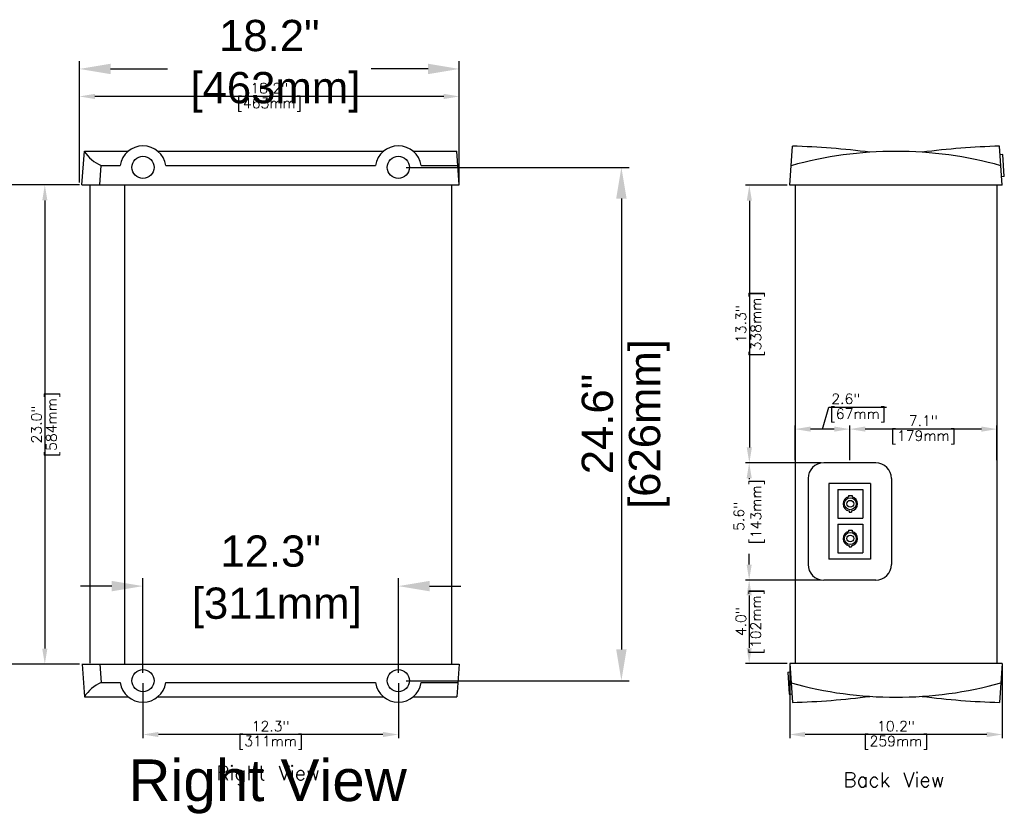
# Model space of a CAD drawing. Extents: x -39 to 65, y -42 to 44.
# Tile 2 of 2: x 18 to 65, y -19 to 19. Entities that reach past the tile are written whole.
import ezdxf
from ezdxf.enums import TextEntityAlignment as Align

# ---------------------------------------------------------------- set-up
doc = ezdxf.new("R2010")
doc.units = 0
doc.header["$LTSCALE"] = 0.125
doc.header["$MEASUREMENT"] = 0
doc.layers.get('DEFPOINTS').update_dxf_attribs({"linetype": 'CONTINUOUS'})
for name, color, linetype, lineweight in [('es-device', 1, 'CONTINUOUS', 25), ('es-device-web', 7, 'CONTINUOUS', 25), ('es-dimension', 7, 'CONTINUOUS', 25), ('es-dimension-web', 7, 'CONTINUOUS', 15), ('es-text', 5, 'CONTINUOUS', 5)]:
    doc.layers.add(name, color=color, linetype=linetype, lineweight=lineweight)
doc.layers.add('es-text-web', color=7, linetype='CONTINUOUS')
doc.styles.get("Standard").update_dxf_attribs({"font": 'txt.shx'})
doc.styles.add('TrueType', font='ARIALUNI.TTF')
doc.dimstyles.get("Standard").update_dxf_attribs({"dimscale": 0, "dimtxt": 0.4925, "dimasz": 0.7425, "dimexe": 0.18, "dimexo": 0.125, "dimgap": 0.1525, "dimtad": 0, "dimdec": 1, "dimzin": 0, "dimdsep": 46, "dimtxsty": 'Standard', "dimcen": 0, "dimclrd": 256, "dimclre": 256, "dimadec": 0, "dimazin": 0, "dimtfac": 1, "dimtdec": 1, "dimtofl": 0, "dimtmove": 1, "dimatfit": 3, "dimfxl": 0, "dimtolj": 1, "dimtzin": 0, "dimlwd": -1, "dimlwe": -1, "dimarcsym": 0})
doc.dimstyles.new('TrueType', dxfattribs={"dimscale": 1.5, "dimtxt": 1, "dimasz": 1, "dimexe": 0.25, "dimexo": 0.25, "dimgap": 0.25, "dimtad": 0, "dimtih": 1, "dimtoh": 1, "dimdec": 1, "dimzin": 0, "dimdsep": 46, "dimtxsty": 'TrueType', "dimcen": 0, "dimadec": 0, "dimazin": 0, "dimtfac": 1, "dimtdec": 1, "dimtofl": 0, "dimtmove": 1, "dimatfit": 3, "dimfxl": 0, "dimtolj": 1, "dimtzin": 0, "dimarcsym": 0})

# ---------------------------------------------------------------- blocks, each defined once
blk = doc.blocks.new('*D3')
at = {"layer": 'DEFPOINTS', "color": 0}
for p in [(23.876, -7.768), (23.876, -12.307), (36.126, -12.307)]:
    blk.add_point(p, dxfattribs=at)
at = {"layer": 'es-dimension-web', "color": 0, "lineweight": -2}
for p, q in [((23.876, -11.932), (23.876, -7.393)), ((36.126, -11.932), (36.126, -7.393)), ((22.376, -7.768), (20.876, -7.768)), ((37.626, -7.768), (39.126, -7.768))]:
    blk.add_line(p, q, dxfattribs=at)
at = {"layer": 'es-dimension-web', "color": 0}
for points in [[(22.376, -7.518), (22.376, -8.018), (23.876, -7.768)], [(37.626, -7.518), (37.626, -8.018), (36.126, -7.768)]]:
    blk.add_solid(points, dxfattribs=at)
at = {"layer": 'es-dimension-web', "color": 0, "insert": (30.001, -7.563), "char_height": 1.5, "attachment_point": 5, "style": 'TrueType'}
blk.add_mtext('\\A1;12.3"\\P [311mm]', dxfattribs=at)
blk = doc.blocks.new('*D4')
at = {"layer": 'DEFPOINTS', "color": 0}
for p in [(20.825, 17.057), (20.825, 11.487), (39.05, 11.487)]:
    blk.add_point(p, dxfattribs=at)
at = {"layer": 'es-dimension-web', "color": 0, "lineweight": -2}
for p, q in [((20.825, 11.862), (20.825, 17.432)), ((22.325, 17.057), (25.047, 17.057)), ((37.55, 17.057), (34.828, 17.057)), ((39.05, 11.862), (39.05, 17.432))]:
    blk.add_line(p, q, dxfattribs=at)
at = {"layer": 'es-dimension-web', "color": 0}
for points in [[(22.325, 17.307), (22.325, 16.807), (20.825, 17.057)], [(37.55, 17.307), (37.55, 16.807), (39.05, 17.057)]]:
    blk.add_solid(points, dxfattribs=at)
at = {"layer": 'es-dimension-web', "color": 0, "insert": (29.937, 17.185), "char_height": 1.5, "attachment_point": 5, "style": 'TrueType'}
blk.add_mtext('\\A1;18.2"\\P [463mm]', dxfattribs=at)
blk = doc.blocks.new('*D11')
at = {"layer": 'DEFPOINTS', "color": 0}
for p in [(54.9, -11.475), (65.1, -11.475), (54.9, -14.89)]:
    blk.add_point(p, dxfattribs=at)
at = {"layer": 'es-dimension'}
for p, q in [((54.9, -11.6), (54.9, -15.07)), ((65.1, -11.6), (65.1, -15.07)), ((64.357, -14.89), (55.642, -14.89))]:
    blk.add_line(p, q, dxfattribs=at)
for points in [[(55.642, -14.766), (55.642, -15.013), (54.9, -14.89)], [(64.357, -14.766), (64.357, -15.013), (65.1, -14.89)]]:
    blk.add_solid(points, dxfattribs=at)
at = {"layer": 'es-dimension', "color": 0, "char_height": 0.4925, "attachment_point": 5}
for s, insert in [('\\A1;10.2"', (60, -14.491)), ('\\A1;[259mm]', (60, -15.288))]:
    blk.add_mtext(s, dxfattribs=dict(at, insert=insert))
blk = doc.blocks.new('*D12')
at = {"layer": 'DEFPOINTS', "color": 0}
for p in [(56.531, -1.85), (52.956, -7.475), (56.531, -7.475)]:
    blk.add_point(p, dxfattribs=at)
at = {"layer": 'es-dimension'}
for p, q in [((56.406, -1.85), (52.776, -1.85)), ((52.956, -2.593), (52.956, -2.627)), ((52.956, -6.733), (52.956, -6.215)), ((56.406, -7.475), (52.776, -7.475))]:
    blk.add_line(p, q, dxfattribs=at)
for points in [[(52.833, -2.593), (53.08, -2.593), (52.956, -1.85)], [(52.833, -6.733), (53.08, -6.733), (52.956, -7.475)]]:
    blk.add_solid(points, dxfattribs=at)
at = {"layer": 'es-dimension', "color": 0, "insert": (52.956, -4.421), "char_height": 0.4925, "attachment_point": 5, "rotation": 90}
blk.add_mtext('\\A1;5.6"\\P [143mm]', dxfattribs=at)
blk = doc.blocks.new('*D13')
at = {"layer": 'DEFPOINTS', "color": 0}
for p in [(56.531, -7.475), (52.956, -11.475), (54.9, -11.475)]:
    blk.add_point(p, dxfattribs=at)
at = {"layer": 'es-dimension'}
for p, q in [((56.406, -7.475), (52.776, -7.475)), ((52.956, -8.218), (52.956, -10.733)), ((54.775, -11.475), (52.776, -11.475))]:
    blk.add_line(p, q, dxfattribs=at)
for points in [[(52.833, -8.218), (53.08, -8.218), (52.956, -7.475)], [(52.833, -10.733), (53.08, -10.733), (52.956, -11.475)]]:
    blk.add_solid(points, dxfattribs=at)
at = {"layer": 'es-dimension', "color": 0, "char_height": 0.4925, "attachment_point": 5, "rotation": 90}
for s, insert in [('\\A1;[102mm]', (53.355, -9.475)), ('\\A1;4.0"', (52.558, -9.475))]:
    blk.add_mtext(s, dxfattribs=dict(at, insert=insert))
blk = doc.blocks.new('*D16')
at = {"layer": 'DEFPOINTS', "color": 0}
for p in [(54.9, 11.475), (52.964, -1.85), (54.908, -1.85)]:
    blk.add_point(p, dxfattribs=at)
at = {"layer": 'es-dimension'}
for p, q in [((54.775, 11.475), (52.784, 11.475)), ((52.964, 10.732), (52.964, -1.108)), ((54.783, -1.85), (52.784, -1.85))]:
    blk.add_line(p, q, dxfattribs=at)
for points in [[(52.84, 10.732), (53.088, 10.732), (52.964, 11.475)], [(52.84, -1.108), (53.088, -1.108), (52.964, -1.85)]]:
    blk.add_solid(points, dxfattribs=at)
at = {"layer": 'es-dimension', "color": 0, "char_height": 0.4925, "attachment_point": 5, "rotation": 90}
for s, insert in [('\\A1;[338mm]', (53.363, 4.812)), ('\\A1;13.3"', (52.565, 4.812))]:
    blk.add_mtext(s, dxfattribs=dict(at, insert=insert))
blk = doc.blocks.new('*D17')
at = {"layer": 'DEFPOINTS', "color": 0}
for p in [(55.156, -0.231), (55.156, -1.85), (57.781, -1.85)]:
    blk.add_point(p, dxfattribs=at)
at = {"layer": 'es-dimension'}
for p, q in [((56.469, -0.231), (56.785, 0.823)), ((56.785, 0.823), (59.552, 0.823)), ((55.156, -1.725), (55.156, -0.051)), ((57.039, -0.231), (55.899, -0.231)), ((57.781, -1.725), (57.781, -0.051))]:
    blk.add_line(p, q, dxfattribs=at)
for points in [[(55.899, -0.107), (55.899, -0.354), (55.156, -0.231)], [(57.039, -0.107), (57.039, -0.354), (57.781, -0.231)]]:
    blk.add_solid(points, dxfattribs=at)
at = {"layer": 'es-dimension', "color": 0, "char_height": 0.4925, "attachment_point": 5}
for s, insert in [('\\A1;2.6"', (57.594, 1.222)), ('\\A1;[67mm]', (58.169, 0.424))]:
    blk.add_mtext(s, dxfattribs=dict(at, insert=insert))
blk = doc.blocks.new('*D18')
at = {"layer": 'DEFPOINTS', "color": 0}
for p in [(57.781, -0.231), (57.781, -1.85), (64.844, -1.85)]:
    blk.add_point(p, dxfattribs=at)
at = {"layer": 'es-dimension'}
for p, q in [((57.781, -1.725), (57.781, -0.051)), ((64.101, -0.231), (58.524, -0.231)), ((64.844, -1.725), (64.844, -0.051))]:
    blk.add_line(p, q, dxfattribs=at)
for points in [[(58.524, -0.107), (58.524, -0.354), (57.781, -0.231)], [(64.101, -0.107), (64.101, -0.354), (64.844, -0.231)]]:
    blk.add_solid(points, dxfattribs=at)
at = {"layer": 'es-dimension', "color": 0, "char_height": 0.4925, "attachment_point": 5}
for s, insert in [('\\A1;7.1"', (61.312, 0.168)), ('\\A1;[179mm]', (61.312, -0.629))]:
    blk.add_mtext(s, dxfattribs=dict(at, insert=insert))
blk = doc.blocks.new('*D19')
at = {"layer": 'DEFPOINTS', "color": 0}
for p in [(20.95, 11.488), (19.166, -11.512), (20.95, -11.512)]:
    blk.add_point(p, dxfattribs=at)
at = {"layer": 'es-dimension'}
for p, q in [((20.825, 11.488), (18.986, 11.488)), ((19.166, 10.745), (19.166, -10.77)), ((20.825, -11.512), (18.986, -11.512))]:
    blk.add_line(p, q, dxfattribs=at)
for points in [[(19.043, 10.745), (19.29, 10.745), (19.166, 11.488)], [(19.043, -10.77), (19.29, -10.77), (19.166, -11.512)]]:
    blk.add_solid(points, dxfattribs=at)
at = {"layer": 'es-dimension', "color": 0, "char_height": 0.4925, "attachment_point": 5, "rotation": 90}
for s, insert in [('\\A1;[584mm]', (19.565, -0.012)), ('\\A1;23.0"', (18.768, -0.012))]:
    blk.add_mtext(s, dxfattribs=dict(at, insert=insert))
blk = doc.blocks.new('*D20')
at = {"layer": 'DEFPOINTS', "color": 0}
for p in [(23.876, -12.307), (36.126, -12.307), (23.876, -14.89)]:
    blk.add_point(p, dxfattribs=at)
at = {"layer": 'es-dimension'}
for p, q in [((23.876, -12.432), (23.876, -15.07)), ((36.126, -12.432), (36.126, -15.07)), ((35.383, -14.89), (24.618, -14.89))]:
    blk.add_line(p, q, dxfattribs=at)
for points in [[(24.618, -14.766), (24.618, -15.013), (23.876, -14.89)], [(35.383, -14.766), (35.383, -15.013), (36.126, -14.89)]]:
    blk.add_solid(points, dxfattribs=at)
at = {"layer": 'es-dimension', "color": 0, "char_height": 0.4925, "attachment_point": 5}
for s, insert in [('\\A1;12.3"', (30.001, -14.491)), ('\\A1;[311mm]', (30.001, -15.288))]:
    blk.add_mtext(s, dxfattribs=dict(at, insert=insert))
blk = doc.blocks.new('*D21')
at = {"layer": 'DEFPOINTS', "color": 0}
for p in [(20.825, 15.737), (20.825, 11.487), (39.05, 11.487)]:
    blk.add_point(p, dxfattribs=at)
at = {"layer": 'es-dimension'}
for p, q in [((20.825, 11.612), (20.825, 15.917)), ((38.307, 15.737), (21.567, 15.737)), ((39.05, 11.612), (39.05, 15.917))]:
    blk.add_line(p, q, dxfattribs=at)
for points in [[(21.567, 15.861), (21.567, 15.614), (20.825, 15.737)], [(38.307, 15.861), (38.307, 15.614), (39.05, 15.737)]]:
    blk.add_solid(points, dxfattribs=at)
at = {"layer": 'es-dimension', "color": 0, "char_height": 0.4925, "attachment_point": 5}
for s, insert in [('\\A1;18.2"', (29.937, 16.136)), ('\\A1;[463mm]', (29.937, 15.339))]:
    blk.add_mtext(s, dxfattribs=dict(at, insert=insert))
blk = doc.blocks.new('*D28')
at = {"layer": 'DEFPOINTS', "color": 0}
for p in [(36.126, 12.332), (36.126, -12.307), (46.826, -12.307)]:
    blk.add_point(p, dxfattribs=at)
at = {"layer": 'es-dimension-web', "color": 0, "lineweight": -2}
for p, q in [((36.501, 12.332), (47.201, 12.332)), ((46.826, 10.832), (46.826, -10.807)), ((36.501, -12.307), (47.201, -12.307))]:
    blk.add_line(p, q, dxfattribs=at)
at = {"layer": 'es-dimension-web', "color": 0}
for points in [[(46.576, 10.832), (47.076, 10.832), (46.826, 12.332)], [(46.576, -10.807), (47.076, -10.807), (46.826, -12.307)]]:
    blk.add_solid(points, dxfattribs=at)
at = {"layer": 'es-dimension-web', "color": 0, "char_height": 1.5, "attachment_point": 5, "rotation": 90, "style": 'TrueType'}
for s, insert in [('\\A1;[626mm]', (48.164, 0.012)), ('\\A1;24.6"', (45.685, 0.012))]:
    blk.add_mtext(s, dxfattribs=dict(at, insert=insert))
blk = doc.blocks.new('*D29')
at = {"layer": 'DEFPOINTS', "color": 0}
for p in [(20.95, 11.488), (13.174, -11.512), (20.95, -11.512)]:
    blk.add_point(p, dxfattribs=at)
at = {"layer": 'es-dimension-web', "color": 0, "lineweight": -2}
for p, q in [((20.575, 11.488), (12.799, 11.488)), ((13.174, 9.988), (13.174, -10.012)), ((20.575, -11.512), (12.799, -11.512))]:
    blk.add_line(p, q, dxfattribs=at)
at = {"layer": 'es-dimension-web', "color": 0}
for points in [[(12.924, 9.988), (13.424, 9.988), (13.174, 11.488)], [(12.924, -10.012), (13.424, -10.012), (13.174, -11.512)]]:
    blk.add_solid(points, dxfattribs=at)
at = {"layer": 'es-dimension-web', "color": 0, "char_height": 1.5, "attachment_point": 5, "rotation": 90, "style": 'TrueType'}
for s, insert in [('\\A1;[584mm]', (14.511, -0.012)), ('\\A1;23.0"', (12.032, -0.012))]:
    blk.add_mtext(s, dxfattribs=dict(at, insert=insert))

msp = doc.modelspace()

# ---------------------------------------------------------------- linework, layer by layer
at = {"layer": 'es-device'}
for p, q in [((54.9, 11.475), (55.033, 13.35)), ((65.1, 11.475), (64.967, 13.35)), ((20.95, 11.487), (21.066, 13.113)), ((21.066, 13.113), (23.174, 13.113)), ((24.576, 13.113), (35.424, 13.113)), ((36.826, 13.113), (38.934, 13.113)), ((39.05, 11.487), (38.934, 13.113)), ((65.12, 12.951), (64.996, 12.942)), ((65.196, 11.891), (65.12, 12.951)), ((21.799, 11.487), (21.866, 12.425)), ((21.866, 12.425), (22.781, 12.425)), ((24.969, 12.425), (35.031, 12.425)), ((37.219, 12.425), (38.983, 12.425)), ((65.196, 11.891), (65.071, 11.883)), ((20.95, 11.487), (39.05, 11.487)), ((21.331, 11.487), (21.331, -11.463)), ((22.982, 11.487), (22.982, -11.512)), ((38.669, 11.487), (38.669, -11.512)), ((65.1, 11.475), (54.9, 11.475)), ((55.156, 11.475), (55.156, -11.475)), ((64.844, 11.475), (64.844, -11.475)), ((59.031, -1.85), (56.531, -1.85)), ((55.781, -2.6), (55.781, -6.725)), ((59.781, -2.6), (59.781, -6.725)), ((58.781, -2.85), (56.781, -2.85)), ((56.781, -2.85), (56.781, -6.475)), ((57.215, -3.128), (58.402, -3.128)), ((57.215, -3.128), (57.215, -4.503)), ((58.402, -3.128), (58.402, -4.503)), ((58.781, -2.85), (58.781, -6.475)), ((57.726, -3.413), (57.891, -3.413)), ((57.726, -3.413), (57.726, -3.475)), ((57.891, -3.413), (57.891, -3.475)), ((57.746, -4.16), (57.746, -4.212)), ((57.746, -4.212), (57.871, -4.212)), ((57.871, -4.16), (57.871, -4.212)), ((57.215, -4.503), (58.402, -4.503)), ((57.215, -4.794), (58.402, -4.794)), ((57.215, -4.794), (57.215, -6.169)), ((57.726, -5.079), (57.891, -5.079)), ((57.726, -5.079), (57.726, -5.142)), ((57.891, -5.079), (57.891, -5.142)), ((58.402, -4.794), (58.402, -6.169)), ((57.746, -5.826), (57.746, -5.879)), ((57.746, -5.879), (57.871, -5.879)), ((57.871, -5.826), (57.871, -5.879)), ((58.781, -6.475), (56.781, -6.475)), ((57.215, -6.169), (58.402, -6.169)), ((59.031, -7.475), (56.531, -7.475)), ((20.95, -11.512), (39.05, -11.512)), ((20.954, -11.512), (21.066, -13.088)), ((21.802, -11.512), (21.866, -12.4)), ((39.046, -11.512), (38.934, -13.088)), ((65.1, -11.475), (54.9, -11.475)), ((54.9, -11.475), (55.033, -13.35)), ((65.1, -11.475), (64.967, -13.35)), ((54.804, -11.891), (54.929, -11.883)), ((54.804, -11.891), (54.88, -12.951)), ((21.866, -12.4), (22.781, -12.4)), ((24.969, -12.4), (35.031, -12.4)), ((37.219, -12.4), (38.983, -12.4)), ((21.066, -13.088), (23.174, -13.088)), ((24.576, -13.088), (35.424, -13.088)), ((36.826, -13.088), (38.934, -13.088)), ((54.88, -12.951), (55.004, -12.942))]:
    msp.add_line(p, q, dxfattribs=at)
for centre, radius in [((23.876, 12.332), 0.531), ((36.126, 12.332), 0.531), ((57.808, -3.815), 0.287), ((57.808, -3.815), 0.163), ((57.808, -5.482), 0.287), ((57.808, -5.482), 0.163), ((23.876, -12.307), 0.531), ((36.126, -12.307), 0.531)]:
    msp.add_circle(centre, radius, dxfattribs=at)
for centre, radius, start, end in [((23.875, 12.256), 1.107, 8.7974, 171.2026), ((36.125, 12.256), 1.107, 8.7974, 171.2026), ((54.091, -22.486), 35.849, 82.533, 88.494), ((65.909, -22.486), 35.849, 91.506, 97.467), ((22.519, 13.994), 1.7, 211.2443, 247.3969), ((60, -5.667), 18.767, 74.4427, 105.5573), ((56.531, -2.6), 0.75, 90, 180), ((59.031, -2.6), 0.75, 0, 90), ((57.808, -3.815), 0.35, 103.6154, 259.7134), ((57.808, -3.815), 0.35, 280.2866, 76.3846), ((57.808, -5.482), 0.35, 103.6154, 259.7134), ((57.808, -5.482), 0.35, 280.2866, 76.3846), ((56.531, -6.725), 0.75, 180, 270), ((59.031, -6.725), 0.75, 270, 0), ((22.519, -13.969), 1.7, 112.6031, 148.7557), ((23.875, -12.231), 1.107, 188.7974, 351.2026), ((36.125, -12.231), 1.107, 188.7974, 351.2026), ((60, 5.667), 18.767, 254.4427, 285.5573), ((54.091, 22.486), 35.849, 271.506, 277.467), ((65.909, 22.486), 35.849, 262.533, 268.494)]:
    msp.add_arc(centre, radius, start, end, dxfattribs=at)
at = {"layer": 'es-device-web'}
for p, q in [((20.95, 11.487), (21.066, 13.113)), ((21.066, 13.113), (23.174, 13.113)), ((24.576, 13.113), (35.424, 13.113)), ((36.826, 13.113), (38.934, 13.113)), ((39.05, 11.487), (38.934, 13.113)), ((21.799, 11.487), (21.866, 12.425)), ((21.866, 12.425), (22.781, 12.425)), ((24.969, 12.425), (35.031, 12.425)), ((37.219, 12.425), (38.983, 12.425)), ((20.95, 11.487), (39.05, 11.487)), ((21.331, 11.487), (21.331, -11.463)), ((22.982, 11.487), (22.982, -11.512)), ((38.669, 11.487), (38.669, -11.512)), ((20.95, -11.512), (39.05, -11.512)), ((20.954, -11.512), (21.066, -13.088)), ((21.802, -11.512), (21.866, -12.4)), ((39.046, -11.512), (38.934, -13.088)), ((21.866, -12.4), (22.781, -12.4)), ((24.969, -12.4), (35.031, -12.4)), ((37.219, -12.4), (38.983, -12.4)), ((21.066, -13.088), (23.174, -13.088)), ((24.576, -13.088), (35.424, -13.088)), ((36.826, -13.088), (38.934, -13.088))]:
    msp.add_line(p, q, dxfattribs=at)
for centre in [(23.876, 12.332), (36.126, 12.332), (23.876, -12.307), (36.126, -12.307)]:
    msp.add_circle(centre, 0.531, dxfattribs=at)
for centre, radius, start, end in [((23.875, 12.256), 1.107, 8.7974, 171.2026), ((36.125, 12.256), 1.107, 8.7974, 171.2026), ((22.519, 13.994), 1.7, 211.2443, 247.3969), ((22.519, -13.969), 1.7, 112.6031, 148.7557), ((23.875, -12.231), 1.107, 188.7974, 351.2026), ((36.125, -12.231), 1.107, 188.7974, 351.2026)]:
    msp.add_arc(centre, radius, start, end, dxfattribs=at)

# ---------------------------------------------------------------- texts
at = {"layer": 'es-text'}
for s, p in [('Right View', (29.873, -17.087)), ('Back View', (59.901, -17.411))]:
    msp.add_text(s, height=0.6985, dxfattribs=at).set_placement(p, align=Align.CENTER)
at = {"layer": 'es-text-web', "style": 'TrueType'}
msp.add_text('Right View', height=2, dxfattribs=at).set_placement((29.854, -18.088), align=Align.CENTER)

# ---------------------------------------------------------------- dimensions: what is measured, and where the dimension line sits
at = {"layer": 'es-dimension'}
for base, p1, p2, picture, middle in [((20.825, 15.737), (39.05, 11.487), (20.825, 11.487), '*D21', (29.937, 15.737)), ((55.156, -0.231), (57.781, -1.85), (55.156, -1.85), '*D17', (56.937, 0.823)), ((57.781, -0.231), (64.844, -1.85), (57.781, -1.85), '*D18', (61.312, -0.231)), ((54.9, -14.89), (65.1, -11.475), (54.9, -11.475), '*D11', (60, -14.89)), ((23.875725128, -14.889500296), (36.125725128, -12.306734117), (23.875725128, -12.306734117), '*D20', (30.000725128, -14.889500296))]:
    dim = msp.add_linear_dim(base=base, p1=p1, p2=p2, dimstyle='Standard', override={"dimscale": 1, "dimpost": '"\\X'}, dxfattribs=at)
    dim.commit()
    dim.dimension.update_dxf_attribs({"geometry": picture, "text_midpoint": middle})
for base, p1, p2, angle, picture, middle in [((19.166, -11.512), (20.95, 11.487), (20.95, -11.512), 270, '*D19', (19.166, -0.012)), ((52.964, -1.85), (54.9, 11.475), (54.908, -1.85), 90, '*D16', (52.964, 4.812)), ((52.956, -11.475), (56.531, -7.475), (54.9, -11.475), 90, '*D13', (52.956, -9.475))]:
    dim = msp.add_linear_dim(base=base, p1=p1, p2=p2, angle=angle, dimstyle='Standard', override={"dimscale": 1, "dimpost": '"\\X'}, dxfattribs=at)
    dim.commit()
    dim.dimension.update_dxf_attribs({"geometry": picture, "text_midpoint": middle})
dim = msp.add_linear_dim(base=(52.956, -7.475), p1=(56.531, -1.85), p2=(56.531, -7.475), angle=90, dimstyle='Standard', override={"dimscale": 1, "dimpost": '"\\X'}, dxfattribs=at)
dim.commit()
dim.dimension.update_dxf_attribs({"geometry": '*D12', "text_midpoint": (52.956, -4.421), "dimtype": 160})
at = {"layer": 'es-dimension-web'}
for base, p1, p2, picture, middle in [((20.825, 17.057), (39.05, 11.487), (20.825, 11.487), '*D4', (29.937, 17.185)), ((23.875725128, -7.76792761), (36.125725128, -12.306734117), (23.875725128, -12.306734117), '*D3', (30.000725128, -7.563441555))]:
    dim = msp.add_linear_dim(base=base, p1=p1, p2=p2, dimstyle='TrueType', override={"dimpost": '"\\X'}, dxfattribs=at)
    dim.commit()
    dim.dimension.update_dxf_attribs({"geometry": picture, "text_midpoint": middle, "dimtype": 160})
for base, p1, p2, picture, middle in [((46.826, -12.307), (36.126, 12.332), (36.126, -12.307), '*D28', (46.826, 0.012)), ((13.174, -11.512), (20.95, 11.487), (20.95, -11.512), '*D29', (13.174, -0.012))]:
    dim = msp.add_linear_dim(base=base, p1=p1, p2=p2, angle=90, dimstyle='TrueType', override={"dimpost": '"\\X'}, dxfattribs=at)
    dim.commit()
    dim.dimension.update_dxf_attribs({"geometry": picture, "text_midpoint": middle})

doc.saveas('drawing.dxf')
